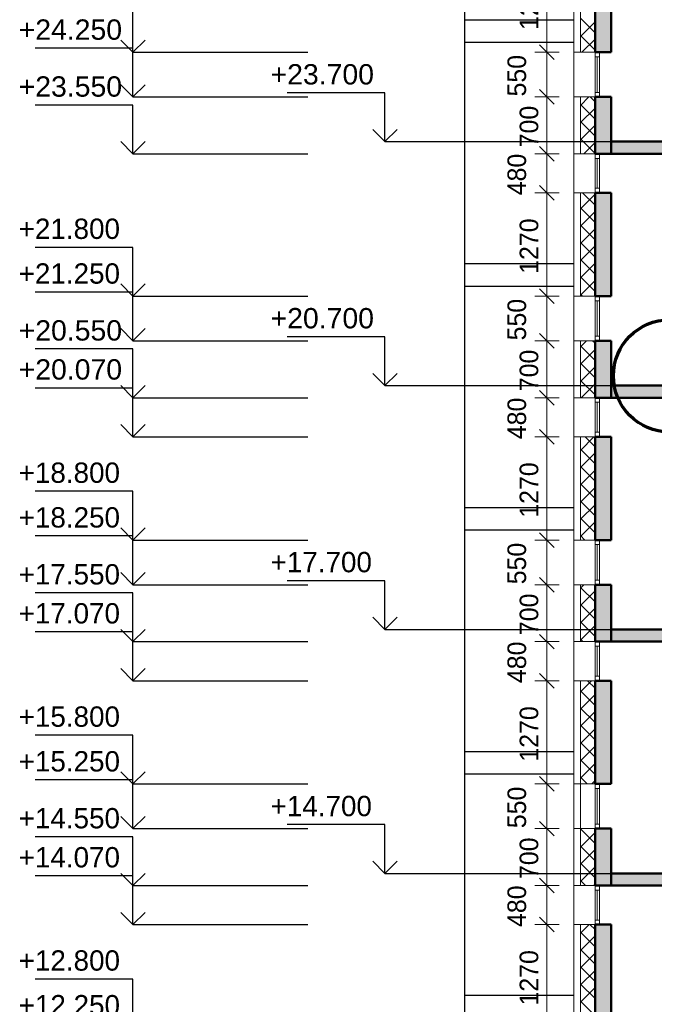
# Model space of a CAD drawing. Header units: millimetres. Extents: x -42044588 to 856694, y -806701 to 941911.
# Tile 5 of 256: x -312758 to -304951, y -398785 to -386675. Entities that reach past the tile are written whole.
import ezdxf

# ---------------------------------------------------------------- set-up
doc = ezdxf.new("R2010")
doc.units = ezdxf.units.MM
for name, color, linetype, lineweight in [('A_012_ПРОЕМ', 7, 'Continuous', 25), ('Standard', 7, 'Continuous', 25), ('Навесной фасад', 7, 'Continuous', 25), ('Общий01', 7, 'Continuous', 13), ('Размерная линия_ общее', 7, 'Continuous', 25)]:
    doc.layers.add(name, color=color, linetype=linetype, lineweight=lineweight)
doc.layers.add('Стена_ бетон несущ.', color=7, linetype='Continuous', lineweight=70, true_color=0xb4b496)
doc.styles.add('ARIAL', font='arial.ttf')
doc.styles.add('Century Gothic', font='GOTHIC.TTF')

# ---------------------------------------------------------------- blocks, each defined once
blk = doc.blocks.new('ALL_ML_STRICH')
at = {"color": 0, "linetype": 'ByBlock', "lineweight": -2}
for p, q in [((0, -0.5), (0, 0.5)), ((-1, 0), (0.5, 0)), ((-0.3, -0.3), (0.3, 0.3))]:
    blk.add_line(p, q, dxfattribs=at)
blk = doc.blocks.new('разрез1-1')
at = {"layer": 'Общий01', "linetype": 'Continuous', "lineweight": 25, "true_color": 0xf1f1f1, "transparency": 33554687}
for points in [[(-84466, -174217), (-84766, -174217), (-84766, -174367), (-85066, -174367), (-85066, -174517), (-85366, -174517), (-85366, -174667), (-85666, -174667), (-85666, -174817), (-85966, -174817), (-85966, -174967), (-86266, -174967), (-86266, -175117), (-86566, -175117), (-86566, -175267), (-86866, -175267), (-86866, -175417), (-87166, -175417), (-87166, -175567), (-88616, -175567), (-88616, -175717), (-87166, -175717), (-84426, -174347), (-84466, -174367)], [(-84466, -177217), (-84766, -177217), (-84766, -177367), (-85066, -177367), (-85066, -177517), (-85366, -177517), (-85366, -177667), (-85666, -177667), (-85666, -177817), (-85966, -177817), (-85966, -177967), (-86266, -177967), (-86266, -178117), (-86566, -178117), (-86566, -178267), (-86866, -178267), (-86866, -178417), (-87166, -178417), (-87166, -178567), (-88616, -178567), (-88616, -178717), (-87166, -178717), (-84426, -177347), (-84466, -177367)], [(-84466, -180217), (-84766, -180217), (-84766, -180367), (-85066, -180367), (-85066, -180517), (-85366, -180517), (-85366, -180667), (-85666, -180667), (-85666, -180817), (-85966, -180817), (-85966, -180967), (-86266, -180967), (-86266, -181117), (-86566, -181117), (-86566, -181267), (-86866, -181267), (-86866, -181417), (-87166, -181417), (-87166, -181567), (-88616, -181567), (-88616, -181717), (-87166, -181717), (-84426, -180347), (-84466, -180367)], [(-84466, -183217), (-84766, -183217), (-84766, -183367), (-85066, -183367), (-85066, -183517), (-85366, -183517), (-85366, -183667), (-85666, -183667), (-85666, -183817), (-85966, -183817), (-85966, -183967), (-86266, -183967), (-86266, -184117), (-86566, -184117), (-86566, -184267), (-86866, -184267), (-86866, -184417), (-87166, -184417), (-87166, -184567), (-88616, -184567), (-88616, -184717), (-87166, -184717), (-84426, -183347), (-84466, -183367)]]:
    blk.add_hatch(color=7, dxfattribs=at).paths.add_polyline_path(points)
at = {"layer": 'Стена_ бетон несущ.', "linetype": 'Continuous', "lineweight": 25, "true_color": 0xf1f1f1, "transparency": 33554687}
for points in [[(-88616, -174467), (-88616, -173197), (-88816, -173197), (-88816, -174467)], [(-88616, -175717), (-88616, -175017), (-88816, -175017), (-88816, -175717)], [(-88816, -176197), (-88816, -177467), (-88616, -177467), (-88616, -176197)], [(-88816, -178017), (-88816, -178717), (-88616, -178717), (-88616, -178017)], [(-88616, -179197), (-88816, -179197), (-88816, -180467), (-88616, -180467)], [(-88616, -181717), (-88616, -181017), (-88816, -181017), (-88816, -181717)], [(-88616, -183467), (-88616, -182197), (-88816, -182197), (-88816, -183467)], [(-88616, -184717), (-88616, -184017), (-88816, -184017), (-88816, -184717)], [(-88616, -185197), (-88816, -185197), (-88816, -186467), (-88616, -186467)]]:
    blk.add_hatch(color=7, dxfattribs=at).paths.add_polyline_path(points)
at = {"layer": 'A_012_ПРОЕМ', "color": 7, "linetype": 'Continuous', "lineweight": 50, "transparency": 33554687}
for p, q in [((-88816, -173197), (-88816, -174467)), ((-88616, -174467), (-88616, -173197)), ((-88816, -174467), (-88760, -174467)), ((-88760, -174467), (-88616, -174467)), ((-88760, -175017), (-88816, -175017)), ((-88816, -175017), (-88816, -175717)), ((-88616, -175017), (-88760, -175017)), ((-88616, -175717), (-88616, -175017)), ((-88816, -175717), (-88760, -175717)), ((-88760, -175717), (-88616, -175717)), ((-88760, -176197), (-88816, -176197)), ((-88816, -176197), (-88816, -177467)), ((-88616, -176197), (-88760, -176197)), ((-88616, -177467), (-88616, -176197)), ((-88816, -177467), (-88760, -177467)), ((-88760, -177467), (-88616, -177467)), ((-88760, -178017), (-88816, -178017)), ((-88816, -178017), (-88816, -178717)), ((-88616, -178017), (-88760, -178017)), ((-88616, -178717), (-88616, -178017)), ((-88816, -178717), (-88760, -178717)), ((-88760, -178717), (-88616, -178717)), ((-88760, -179197), (-88816, -179197)), ((-88816, -179197), (-88816, -180467)), ((-88616, -179197), (-88760, -179197)), ((-88616, -180467), (-88616, -179197)), ((-88816, -180467), (-88760, -180467)), ((-88760, -180467), (-88616, -180467)), ((-88760, -181017), (-88816, -181017)), ((-88816, -181017), (-88816, -181717)), ((-88616, -181017), (-88760, -181017)), ((-88616, -181717), (-88616, -181017)), ((-88816, -181717), (-88760, -181717)), ((-88760, -181717), (-88616, -181717)), ((-88760, -182197), (-88816, -182197)), ((-88816, -182197), (-88816, -183467)), ((-88616, -182197), (-88760, -182197)), ((-88616, -183467), (-88616, -182197)), ((-88816, -183467), (-88760, -183467)), ((-88760, -183467), (-88616, -183467)), ((-88760, -184017), (-88816, -184017)), ((-88816, -184017), (-88816, -184717)), ((-88616, -184017), (-88760, -184017)), ((-88616, -184717), (-88616, -184017)), ((-88816, -184717), (-88760, -184717)), ((-88760, -184717), (-88616, -184717)), ((-88760, -185197), (-88816, -185197)), ((-88816, -185197), (-88816, -186467)), ((-88616, -185197), (-88760, -185197)), ((-88616, -186467), (-88616, -185197))]:
    blk.add_line(p, q, dxfattribs=at)
at = {"layer": 'Standard', "color": 7, "linetype": 'Continuous', "lineweight": 25, "transparency": 33554687}
for p, q in [((-90416, -195327), (-90416, -150767)), ((-90416, -174067), (-89076, -174067)), ((-89076, -174347), (-90416, -174347)), ((-89076, -174347), (-90416, -174347)), ((-90416, -177067), (-89076, -177067)), ((-89076, -177347), (-90416, -177347)), ((-89076, -177347), (-90416, -177347)), ((-90416, -180067), (-89076, -180067)), ((-89076, -180347), (-90416, -180347)), ((-89076, -180347), (-90416, -180347)), ((-90416, -183067), (-89076, -183067)), ((-89076, -183347), (-90416, -183347)), ((-89076, -183347), (-90416, -183347)), ((-90416, -186067), (-89076, -186067))]:
    blk.add_line(p, q, dxfattribs=at)
at = {"layer": 'Standard', "color": 7, "linetype": 'Continuous', "lineweight": 13, "transparency": 33554687}
for p, q in [((-88816, -174467), (-88816, -174523)), ((-88760, -174523), (-88760, -174467)), ((-88816, -174523), (-88760, -174523)), ((-88816, -174523), (-88816, -174961)), ((-88788, -174523), (-88788, -174961)), ((-88760, -174961), (-88760, -174523)), ((-88816, -174961), (-88816, -175017)), ((-88760, -174961), (-88816, -174961)), ((-88760, -175017), (-88760, -174961)), ((-88816, -175717), (-88816, -175773)), ((-88760, -175773), (-88760, -175717)), ((-88816, -175773), (-88760, -175773)), ((-88816, -175773), (-88816, -176141)), ((-88788, -175773), (-88788, -176141)), ((-88760, -176141), (-88760, -175773)), ((-88816, -176141), (-88816, -176197)), ((-88760, -176141), (-88816, -176141)), ((-88760, -176197), (-88760, -176141)), ((-88816, -177467), (-88816, -177523)), ((-88816, -177523), (-88760, -177523)), ((-88816, -177523), (-88816, -177961)), ((-88788, -177523), (-88788, -177961)), ((-88760, -177523), (-88760, -177467)), ((-88760, -177961), (-88760, -177523)), ((-88816, -177961), (-88816, -178017)), ((-88760, -177961), (-88816, -177961)), ((-88760, -178017), (-88760, -177961)), ((-88816, -178717), (-88816, -178773)), ((-88760, -178773), (-88760, -178717)), ((-88816, -178773), (-88760, -178773)), ((-88816, -178773), (-88816, -179141)), ((-88788, -178773), (-88788, -179141)), ((-88760, -179141), (-88760, -178773)), ((-88816, -179141), (-88816, -179197)), ((-88760, -179141), (-88816, -179141)), ((-88760, -179197), (-88760, -179141)), ((-88816, -180467), (-88816, -180523)), ((-88816, -180523), (-88760, -180523)), ((-88816, -180523), (-88816, -180961)), ((-88788, -180523), (-88788, -180961)), ((-88760, -180523), (-88760, -180467)), ((-88760, -180961), (-88760, -180523)), ((-88816, -180961), (-88816, -181017)), ((-88760, -180961), (-88816, -180961)), ((-88760, -181017), (-88760, -180961)), ((-88816, -181717), (-88816, -181773)), ((-88816, -181773), (-88760, -181773)), ((-88816, -181773), (-88816, -182141)), ((-88788, -181773), (-88788, -182141)), ((-88760, -181773), (-88760, -181717)), ((-88760, -182141), (-88760, -181773)), ((-88816, -182141), (-88816, -182197)), ((-88760, -182141), (-88816, -182141)), ((-88760, -182197), (-88760, -182141)), ((-88816, -183467), (-88816, -183523)), ((-88760, -183523), (-88760, -183467)), ((-88816, -183523), (-88760, -183523)), ((-88816, -183523), (-88816, -183961)), ((-88788, -183523), (-88788, -183961)), ((-88760, -183961), (-88760, -183523)), ((-88816, -183961), (-88816, -184017)), ((-88760, -183961), (-88816, -183961)), ((-88760, -184017), (-88760, -183961)), ((-88816, -184717), (-88816, -184773)), ((-88816, -184773), (-88760, -184773)), ((-88816, -184773), (-88816, -185141)), ((-88788, -184773), (-88788, -185141)), ((-88760, -184773), (-88760, -184717)), ((-88760, -185141), (-88760, -184773)), ((-88816, -185141), (-88816, -185197)), ((-88760, -185141), (-88816, -185141)), ((-88760, -185197), (-88760, -185141))]:
    blk.add_line(p, q, dxfattribs=at)
at = {"layer": 'Навесной фасад', "color": 7, "linetype": 'Continuous', "lineweight": 13, "transparency": 33554687}
for p, q in [((-89076, -150767), (-89076, -190717)), ((-89076, -174467), (-89056, -174467)), ((-89056, -174467), (-88996, -174467)), ((-89056, -175017), (-89076, -175017)), ((-88996, -175017), (-89056, -175017)), ((-89076, -175717), (-89056, -175717)), ((-89056, -175717), (-88996, -175717)), ((-89056, -176197), (-89076, -176197)), ((-88996, -176197), (-89056, -176197)), ((-89076, -177467), (-89056, -177467)), ((-89056, -177467), (-88996, -177467)), ((-89056, -178017), (-89076, -178017)), ((-88996, -178017), (-89056, -178017)), ((-89076, -178717), (-89056, -178717)), ((-89056, -178717), (-88996, -178717)), ((-89056, -179197), (-89076, -179197)), ((-88996, -179197), (-89056, -179197)), ((-89076, -180467), (-89056, -180467)), ((-89056, -180467), (-88996, -180467)), ((-89056, -181017), (-89076, -181017)), ((-88996, -181017), (-89056, -181017)), ((-89076, -181717), (-89056, -181717)), ((-89056, -181717), (-88996, -181717)), ((-89056, -182197), (-89076, -182197)), ((-88996, -182197), (-89056, -182197)), ((-89076, -183467), (-89056, -183467)), ((-89056, -183467), (-88996, -183467)), ((-89056, -184017), (-89076, -184017)), ((-88996, -184017), (-89056, -184017)), ((-89076, -184717), (-89056, -184717)), ((-89056, -184717), (-88996, -184717)), ((-89056, -185197), (-89076, -185197)), ((-88996, -185197), (-89056, -185197))]:
    blk.add_line(p, q, dxfattribs=at)
at = {"layer": 'Навесной фасад', "color": 41, "linetype": 'Continuous', "lineweight": 13, "transparency": 33554687}
for p, q in [((-88996, -173197), (-88996, -174467)), ((-88996, -174467), (-88816, -174467)), ((-88816, -175017), (-88996, -175017)), ((-88996, -175017), (-88996, -175717)), ((-88996, -175717), (-88816, -175717)), ((-88816, -176197), (-88996, -176197)), ((-88996, -176197), (-88996, -177467)), ((-88996, -177467), (-88816, -177467)), ((-88816, -178017), (-88996, -178017)), ((-88996, -178017), (-88996, -178717)), ((-88996, -178717), (-88816, -178717)), ((-88816, -179197), (-88996, -179197)), ((-88996, -179197), (-88996, -180467)), ((-88996, -180467), (-88816, -180467)), ((-88816, -181017), (-88996, -181017)), ((-88996, -181017), (-88996, -181717)), ((-88996, -181717), (-88816, -181717)), ((-88816, -182197), (-88996, -182197)), ((-88996, -182197), (-88996, -184717)), ((-88996, -183467), (-88816, -183467)), ((-88816, -184017), (-88996, -184017)), ((-88996, -184717), (-88816, -184717)), ((-88816, -185197), (-88996, -185197)), ((-88996, -185197), (-88996, -187717))]:
    blk.add_line(p, q, dxfattribs=at)
at = {"layer": 'Навесной фасад', "color": 41, "linetype": 'Continuous', "lineweight": 18, "transparency": 33554687}
for p, q in [((-88816, -174228), (-88996, -174048)), ((-88996, -174273), (-88816, -174093)), ((-88816, -174440), (-88996, -174260)), ((-88978, -174467), (-88816, -174305)), ((-88996, -175121), (-88891, -175017)), ((-88816, -175289), (-88996, -175109)), ((-88816, -175077), (-88875, -175017)), ((-88996, -175333), (-88816, -175153)), ((-88816, -175501), (-88996, -175321)), ((-88996, -175545), (-88816, -175365)), ((-88816, -175713), (-88996, -175533)), ((-88955, -175717), (-88816, -175578)), ((-88816, -176350), (-88968, -176197)), ((-88996, -176394), (-88816, -176214)), ((-88816, -176562), (-88996, -176382)), ((-88996, -176606), (-88816, -176426)), ((-88816, -176774), (-88996, -176594)), ((-88996, -176818), (-88816, -176638)), ((-88816, -176986), (-88996, -176806)), ((-88996, -177030), (-88816, -176850)), ((-88816, -177198), (-88996, -177018)), ((-88996, -177242), (-88816, -177062)), ((-88816, -177410), (-88996, -177230)), ((-88996, -177455), (-88816, -177275)), ((-88971, -177467), (-88996, -177442)), ((-88996, -178091), (-88921, -178017)), ((-88816, -178047), (-88845, -178017)), ((-88816, -178259), (-88996, -178079)), ((-88996, -178303), (-88816, -178123)), ((-88816, -178471), (-88996, -178291)), ((-88996, -178515), (-88816, -178335)), ((-88816, -178683), (-88996, -178503)), ((-88985, -178717), (-88816, -178547)), ((-88994, -178717), (-88996, -178715)), ((-88996, -179364), (-88829, -179197)), ((-88816, -179319), (-88938, -179197)), ((-88816, -179531), (-88996, -179351)), ((-88996, -179576), (-88816, -179396)), ((-88816, -179744), (-88996, -179564)), ((-88996, -179788), (-88816, -179608)), ((-88816, -179956), (-88996, -179776)), ((-88996, -180000), (-88816, -179820)), ((-88816, -180168), (-88996, -179988)), ((-88996, -180212), (-88816, -180032)), ((-88816, -180380), (-88996, -180200)), ((-88996, -180424), (-88816, -180244)), ((-88941, -180467), (-88996, -180412)), ((-88826, -180467), (-88816, -180457)), ((-88996, -181061), (-88952, -181017)), ((-88816, -181229), (-88996, -181049)), ((-88996, -181273), (-88816, -181093)), ((-88816, -181441), (-88996, -181261)), ((-88996, -181485), (-88816, -181305)), ((-88816, -181653), (-88996, -181473)), ((-88996, -181697), (-88816, -181517)), ((-88964, -181717), (-88996, -181685)), ((-88996, -182334), (-88859, -182197)), ((-88816, -182289), (-88908, -182197)), ((-88816, -182501), (-88996, -182321)), ((-88996, -182546), (-88816, -182366)), ((-88816, -182713), (-88996, -182533)), ((-88996, -182758), (-88816, -182578)), ((-88816, -182926), (-88996, -182746)), ((-88996, -182970), (-88816, -182790)), ((-88816, -183138), (-88996, -182958)), ((-88996, -183182), (-88816, -183002)), ((-88816, -183350), (-88996, -183170)), ((-88996, -183394), (-88816, -183214)), ((-88911, -183467), (-88996, -183382)), ((-88856, -183467), (-88816, -183426)), ((-88996, -184031), (-88982, -184017)), ((-88816, -184198), (-88996, -184018)), ((-88996, -184243), (-88816, -184063)), ((-88816, -184411), (-88996, -184231)), ((-88996, -184455), (-88816, -184275)), ((-88816, -184623), (-88996, -184443)), ((-88996, -184667), (-88816, -184487)), ((-88934, -184717), (-88996, -184655)), ((-88833, -184717), (-88816, -184699)), ((-88996, -185303), (-88889, -185197)), ((-88816, -185471), (-88996, -185291)), ((-88816, -185259), (-88878, -185197)), ((-88996, -185516), (-88816, -185336)), ((-88816, -185683), (-88996, -185503)), ((-88996, -185728), (-88816, -185548)), ((-88816, -185895), (-88996, -185715)), ((-88996, -185940), (-88816, -185760)), ((-88816, -186108), (-88996, -185928)), ((-88996, -186152), (-88816, -185972)), ((-88816, -186320), (-88996, -186140))]:
    blk.add_line(p, q, dxfattribs=at)
at = {"layer": 'Общий01', "color": 7, "linetype": 'Continuous', "lineweight": 50, "transparency": 33554687}
for p, q in [((-87166, -175567), (-88616, -175567)), ((-87166, -175717), (-88616, -175717)), ((-87166, -178567), (-88616, -178567)), ((-87166, -178717), (-88616, -178717)), ((-87166, -181567), (-88616, -181567)), ((-87166, -181717), (-88616, -181717)), ((-87166, -184567), (-88616, -184567)), ((-87166, -184717), (-88616, -184717))]:
    blk.add_line(p, q, dxfattribs=at)
at = {"layer": 'Общий01', "color": 136, "linetype": 'Continuous', "lineweight": 70, "transparency": 33554687}
blk.add_circle((-87900, -178448), 690, dxfattribs=at)
at = {"layer": 'Размерная линия_ общее', "color": 218, "linetype": 'Continuous', "lineweight": 0, "transparency": 33554687}
for p, q in [((-89407, -174467), (-89407, -173197)), ((-89407, -174167), (-89407, -173867)), ((-89407, -174717), (-89407, -174417)), ((-89407, -175017), (-89407, -174467)), ((-89407, -174767), (-89407, -175067)), ((-89407, -175717), (-89407, -175017)), ((-89407, -175417), (-89407, -175117)), ((-89407, -175317), (-89407, -175617)), ((-89407, -175897), (-89407, -175597)), ((-89407, -176197), (-89407, -175717)), ((-89407, -176017), (-89407, -176317)), ((-89407, -177467), (-89407, -176197)), ((-89407, -176497), (-89407, -176797)), ((-89407, -177167), (-89407, -176867)), ((-89407, -177717), (-89407, -177417)), ((-89407, -178017), (-89407, -177467)), ((-89407, -177767), (-89407, -178067)), ((-89407, -178717), (-89407, -178017)), ((-89407, -178417), (-89407, -178117)), ((-89407, -178317), (-89407, -178617)), ((-89407, -178897), (-89407, -178597)), ((-89407, -179197), (-89407, -178717)), ((-89407, -179017), (-89407, -179317)), ((-89407, -180467), (-89407, -179197)), ((-89407, -179497), (-89407, -179797)), ((-89407, -180167), (-89407, -179867)), ((-89407, -180717), (-89407, -180417)), ((-89407, -181017), (-89407, -180467)), ((-89407, -180767), (-89407, -181067)), ((-89407, -181717), (-89407, -181017)), ((-89407, -181417), (-89407, -181117)), ((-89407, -181317), (-89407, -181617)), ((-89407, -181897), (-89407, -181597)), ((-89407, -182197), (-89407, -181717)), ((-89407, -182017), (-89407, -182317)), ((-89407, -183467), (-89407, -182197)), ((-89407, -182497), (-89407, -182797)), ((-89407, -183167), (-89407, -182867)), ((-89407, -183717), (-89407, -183417)), ((-89407, -184017), (-89407, -183467)), ((-89407, -183767), (-89407, -184067)), ((-89407, -184717), (-89407, -184017)), ((-89407, -184417), (-89407, -184117)), ((-89407, -184317), (-89407, -184617)), ((-89407, -184897), (-89407, -184597)), ((-89407, -185197), (-89407, -184717)), ((-89407, -185017), (-89407, -185317)), ((-89407, -186467), (-89407, -185197)), ((-89407, -185497), (-89407, -185797)), ((-89407, -186167), (-89407, -185867))]:
    blk.add_line(p, q, dxfattribs=at)
at = {"layer": 'Размерная линия_ общее', "color": 7, "linetype": 'Continuous', "lineweight": 25, "transparency": 33554687}
for p, q in [((-94501, -174467), (-94501, -173867)), ((-94501, -174467), (-94651, -174317)), ((-94501, -174467), (-94351, -174317)), ((-94501, -174417), (-95701, -174417)), ((-94501, -175017), (-94501, -174417)), ((-94501, -174467), (-94501, -174467)), ((-94501, -174467), (-94501, -174467)), ((-94501, -174467), (-92350, -174467)), ((-94501, -174467), (-94501, -174467)), ((-94501, -174467), (-94501, -174467)), ((-94501, -175017), (-94651, -174867)), ((-94501, -175017), (-94351, -174867)), ((-91401, -174967), (-92601, -174967)), ((-91401, -175567), (-91401, -174967)), ((-94501, -175117), (-95701, -175117)), ((-94501, -175017), (-94501, -175017)), ((-94501, -175017), (-94501, -175017)), ((-94501, -175017), (-92350, -175017)), ((-94501, -175017), (-94501, -175017)), ((-94501, -175017), (-94501, -175017)), ((-94501, -175717), (-94501, -175117)), ((-91401, -175567), (-91551, -175417)), ((-91401, -175567), (-91251, -175417)), ((-94501, -175717), (-94651, -175567)), ((-94501, -175717), (-94351, -175567)), ((-91401, -175567), (-91401, -175567)), ((-91401, -175567), (-91401, -175567)), ((-91401, -175567), (-88586, -175567)), ((-91401, -175567), (-91401, -175567)), ((-91401, -175567), (-91401, -175567)), ((-94501, -175717), (-94501, -175717)), ((-94501, -175717), (-94501, -175717)), ((-94501, -175717), (-92350, -175717)), ((-94501, -175717), (-94501, -175717)), ((-94501, -175717), (-94501, -175717)), ((-94501, -176867), (-95701, -176867)), ((-94501, -177467), (-94501, -176867)), ((-94501, -177417), (-95701, -177417)), ((-94501, -177467), (-94651, -177317)), ((-94501, -177467), (-94351, -177317)), ((-94501, -178017), (-94501, -177417)), ((-94501, -177467), (-94501, -177467)), ((-94501, -177467), (-94501, -177467)), ((-94501, -177467), (-92350, -177467)), ((-94501, -177467), (-94501, -177467)), ((-94501, -177467), (-94501, -177467)), ((-94501, -178017), (-94651, -177867)), ((-94501, -178017), (-94351, -177867)), ((-94501, -178017), (-94501, -178017)), ((-94501, -178017), (-94501, -178017)), ((-94501, -178017), (-92350, -178017)), ((-94501, -178017), (-94501, -178017)), ((-94501, -178017), (-94501, -178017)), ((-91401, -177967), (-92601, -177967)), ((-91401, -178567), (-91401, -177967)), ((-94501, -178117), (-95701, -178117)), ((-94501, -178717), (-94501, -178117)), ((-91401, -178567), (-91551, -178417)), ((-91401, -178567), (-91251, -178417)), ((-94501, -178597), (-95701, -178597)), ((-94501, -178717), (-94651, -178567)), ((-94501, -178717), (-94351, -178567)), ((-94501, -179197), (-94501, -178597)), ((-91401, -178567), (-91401, -178567)), ((-91401, -178567), (-91401, -178567)), ((-91401, -178567), (-88586, -178567)), ((-91401, -178567), (-91401, -178567)), ((-91401, -178567), (-91401, -178567)), ((-94501, -178717), (-94501, -178717)), ((-94501, -178717), (-94501, -178717)), ((-94501, -178717), (-92350, -178717)), ((-94501, -178717), (-94501, -178717)), ((-94501, -178717), (-94501, -178717)), ((-94501, -179197), (-94651, -179047)), ((-94501, -179197), (-94351, -179047)), ((-94501, -179197), (-94501, -179197)), ((-94501, -179197), (-94501, -179197)), ((-94501, -179197), (-92350, -179197)), ((-94501, -179197), (-94501, -179197)), ((-94501, -179197), (-94501, -179197)), ((-94501, -179867), (-95701, -179867)), ((-94501, -180467), (-94501, -179867)), ((-94501, -180467), (-94651, -180317)), ((-94501, -180467), (-94351, -180317)), ((-94501, -180417), (-95701, -180417)), ((-94501, -181017), (-94501, -180417)), ((-94501, -180467), (-94501, -180467)), ((-94501, -180467), (-94501, -180467)), ((-94501, -180467), (-92350, -180467)), ((-94501, -180467), (-94501, -180467)), ((-94501, -180467), (-94501, -180467)), ((-94501, -181017), (-94651, -180867)), ((-94501, -181017), (-94351, -180867)), ((-94501, -181017), (-94501, -181017)), ((-94501, -181017), (-94501, -181017)), ((-94501, -181017), (-92350, -181017)), ((-94501, -181017), (-94501, -181017)), ((-94501, -181017), (-94501, -181017)), ((-91401, -180967), (-92601, -180967)), ((-91401, -181567), (-91401, -180967)), ((-94501, -181117), (-95701, -181117)), ((-94501, -181717), (-94501, -181117)), ((-91401, -181567), (-91551, -181417)), ((-91401, -181567), (-91251, -181417)), ((-94501, -181597), (-95701, -181597)), ((-94501, -181717), (-94651, -181567)), ((-94501, -181717), (-94351, -181567)), ((-94501, -182197), (-94501, -181597)), ((-91401, -181567), (-91401, -181567)), ((-91401, -181567), (-91401, -181567)), ((-91401, -181567), (-88586, -181567)), ((-91401, -181567), (-91401, -181567)), ((-91401, -181567), (-91401, -181567)), ((-94501, -181717), (-94501, -181717)), ((-94501, -181717), (-94501, -181717)), ((-94501, -181717), (-92350, -181717)), ((-94501, -181717), (-94501, -181717)), ((-94501, -181717), (-94501, -181717)), ((-94501, -182197), (-94651, -182047)), ((-94501, -182197), (-94351, -182047)), ((-94501, -182197), (-94501, -182197)), ((-94501, -182197), (-94501, -182197)), ((-94501, -182197), (-92350, -182197)), ((-94501, -182197), (-94501, -182197)), ((-94501, -182197), (-94501, -182197)), ((-94501, -182867), (-95701, -182867)), ((-94501, -183467), (-94501, -182867)), ((-94501, -183467), (-94651, -183317)), ((-94501, -183467), (-94351, -183317)), ((-94501, -183417), (-95701, -183417)), ((-94501, -184017), (-94501, -183417)), ((-94501, -183467), (-94501, -183467)), ((-94501, -183467), (-94501, -183467)), ((-94501, -183467), (-92350, -183467)), ((-94501, -183467), (-94501, -183467)), ((-94501, -183467), (-94501, -183467)), ((-94501, -184017), (-94651, -183867)), ((-94501, -184017), (-94351, -183867)), ((-94501, -184017), (-94501, -184017)), ((-94501, -184017), (-94501, -184017)), ((-94501, -184017), (-92350, -184017)), ((-94501, -184017), (-94501, -184017)), ((-94501, -184017), (-94501, -184017)), ((-91401, -183967), (-92601, -183967)), ((-91401, -184567), (-91401, -183967)), ((-94501, -184117), (-95701, -184117)), ((-94501, -184717), (-94501, -184117)), ((-91401, -184567), (-91551, -184417)), ((-91401, -184567), (-91251, -184417)), ((-94501, -184717), (-94651, -184567)), ((-94501, -184717), (-94351, -184567)), ((-91401, -184567), (-91401, -184567)), ((-91401, -184567), (-91401, -184567)), ((-91401, -184567), (-88586, -184567)), ((-91401, -184567), (-91401, -184567)), ((-91401, -184567), (-91401, -184567)), ((-94501, -184597), (-95701, -184597)), ((-94501, -185197), (-94501, -184597)), ((-94501, -184717), (-94501, -184717)), ((-94501, -184717), (-94501, -184717)), ((-94501, -184717), (-92350, -184717)), ((-94501, -184717), (-94501, -184717)), ((-94501, -184717), (-94501, -184717)), ((-94501, -185197), (-94651, -185047)), ((-94501, -185197), (-94351, -185047)), ((-94501, -185197), (-94501, -185197)), ((-94501, -185197), (-94501, -185197)), ((-94501, -185197), (-92350, -185197)), ((-94501, -185197), (-94501, -185197)), ((-94501, -185197), (-94501, -185197)), ((-94501, -185867), (-95701, -185867)), ((-94501, -186467), (-94501, -185867))]:
    blk.add_line(p, q, dxfattribs=at)
at = {"layer": 'Размерная линия_ общее', "color": 218, "linetype": 'Continuous', "lineweight": 0, "transparency": 33554687, "xscale": 300, "yscale": 300, "zscale": 300}
for p, rotation in [((-89407, -174467), 270), ((-89407, -174467), 90), ((-89407, -175017), 270), ((-89407, -175017), 90), ((-89407, -175717), 270), ((-89407, -175717), 90), ((-89407, -176197), 270), ((-89407, -176197), 90), ((-89407, -177467), 270), ((-89407, -177467), 90), ((-89407, -178017), 270), ((-89407, -178017), 90), ((-89407, -178717), 270), ((-89407, -178717), 90), ((-89407, -179197), 270), ((-89407, -179197), 90), ((-89407, -180467), 270), ((-89407, -180467), 90), ((-89407, -181017), 270), ((-89407, -181017), 90), ((-89407, -181717), 270), ((-89407, -181717), 90), ((-89407, -182197), 270), ((-89407, -182197), 90), ((-89407, -183467), 270), ((-89407, -183467), 90), ((-89407, -184017), 270), ((-89407, -184017), 90), ((-89407, -184717), 270), ((-89407, -184717), 90), ((-89407, -185197), 270), ((-89407, -185197), 90), ((-89407, -186467), 270)]:
    blk.add_blockref('ALL_ML_STRICH', p, dxfattribs=dict(at, rotation=rotation))
at = {"layer": 'Размерная линия_ общее', "color": 218, "linetype": 'Continuous', "lineweight": 13, "transparency": 33554687, "char_height": 229, "attachment_point": 5, "rotation": 90, "style": 'Century Gothic'}
for s, insert, width in [('1270', (-89627, -173852), 654.29), ('550', (-89777, -174756), 490.71), ('700', (-89627, -175381), 490.71), ('480', (-89777, -175971), 490.71), ('1270', (-89627, -176852), 654.29), ('550', (-89777, -177756), 490.71), ('700', (-89627, -178381), 490.71), ('480', (-89777, -178971), 490.71), ('1270', (-89627, -179852), 654.29), ('550', (-89777, -180756), 490.71), ('700', (-89627, -181381), 490.71), ('480', (-89777, -181971), 490.71), ('1270', (-89627, -182852), 654.29), ('550', (-89777, -183756), 490.71), ('700', (-89627, -184381), 490.71), ('480', (-89777, -184971), 490.71), ('1270', (-89627, -185852), 654.29)]:
    blk.add_mtext(s, dxfattribs=dict(at, insert=insert, width=width))
at = {"layer": 'Размерная линия_ общее', "color": 7, "linetype": 'Continuous', "lineweight": 25, "transparency": 33554687, "char_height": 250, "attachment_point": 7, "style": 'ARIAL'}
for s, insert, width in [('\\W1.00;+24.250', (-95906, -174317), 1396.45), ('\\W1.00;+23.700', (-92807, -174867), 1396.45), ('\\W1.00;+23.550', (-95906, -175017), 1396.45), ('\\W0.98;+21.800', (-95906, -176767), 1394.59), ('\\W0.98;+21.250', (-95906, -177317), 1394.59), ('\\W1.00;+20.700', (-92807, -177867), 1396.45), ('\\W1.00;+20.550', (-95906, -178017), 1396.45), ('\\W1.00;+20.070', (-95906, -178497), 1396.45), ('\\W0.98;+18.800', (-95906, -179767), 1394.59), ('\\W0.98;+18.250', (-95906, -180317), 1394.59), ('\\W0.98;+17.700', (-92807, -180867), 1394.59), ('\\W0.98;+17.550', (-95906, -181017), 1394.59), ('\\W0.98;+17.070', (-95906, -181497), 1394.59), ('\\W0.98;+15.800', (-95906, -182767), 1394.59), ('\\W0.98;+15.250', (-95906, -183317), 1394.59), ('\\W0.98;+14.700', (-92807, -183867), 1394.59), ('\\W0.98;+14.550', (-95906, -184017), 1394.59), ('\\W0.98;+14.070', (-95906, -184497), 1394.59), ('\\W0.98;+12.800', (-95906, -185767), 1394.59), ('\\W0.98;+12.250', (-95906, -186317), 1394.59)]:
    blk.add_mtext(s, dxfattribs=dict(at, insert=insert, width=width))

msp = doc.modelspace()

# ---------------------------------------------------------------- block references
msp.add_blockref('разрез1-1', (-216864.291, -212607.743))

doc.saveas('drawing.dxf')
